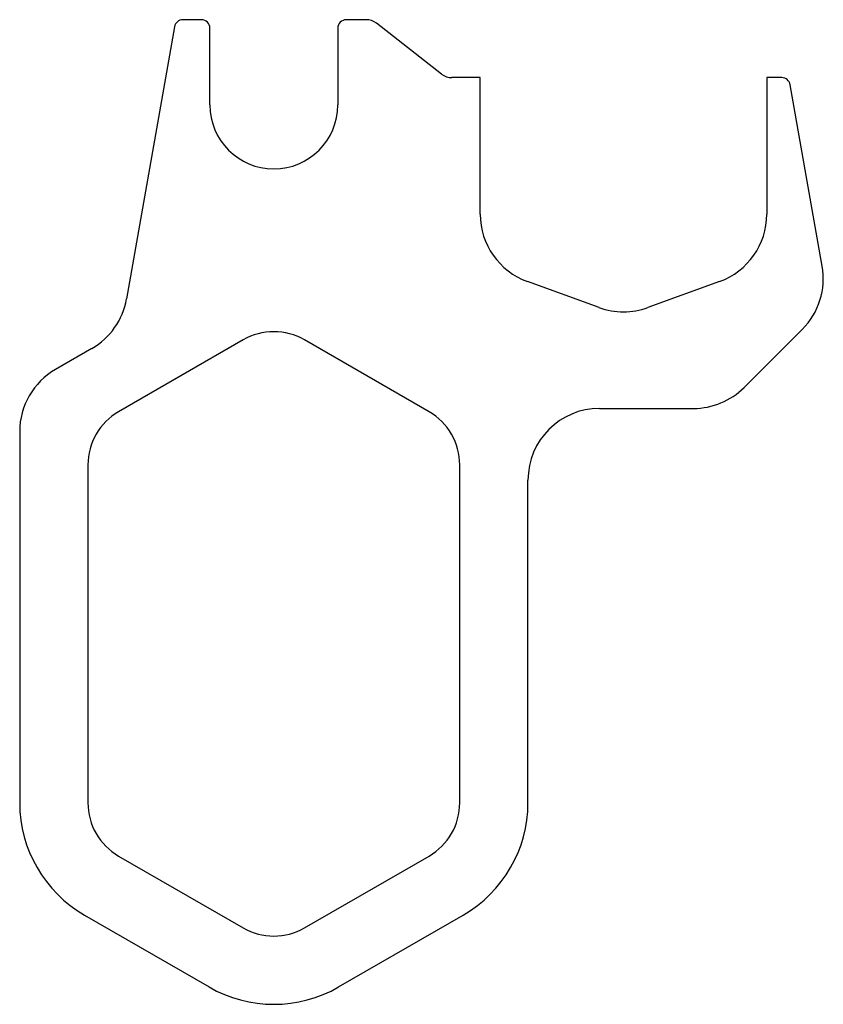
# Model space of a CAD drawing. Header units: millimetres. Extents: x 0 to 472, y 0 to 578.
import ezdxf

# ---------------------------------------------------------------- set-up
doc = ezdxf.new("R2010")
doc.units = ezdxf.units.MM
doc.linetypes.add('SLD-Sürekli', pattern=[0])

msp = doc.modelspace()

# ---------------------------------------------------------------- linework, layer by layer
at = {"color": 7, "linetype": 'SLD-Sürekli', "lineweight": 25}
for p, q in [((106.9, 577.9), (96.1, 577.9)), ((203.46, 577.9), (191.9, 577.9)), ((91.17, 573.77), (63.02, 414.11)), ((111.9, 527.9), (111.9, 572.9)), ((186.9, 572.9), (186.9, 527.9)), ((247.69, 546.02), (209.61, 575.78)), ((270.4, 543.9), (253.84, 543.9)), ((270.4, 463.79), (270.4, 543.9)), ((447.2, 543.9), (438.4, 543.9)), ((438.4, 543.9), (438.4, 463.79)), ((470.91, 433.27), (452.13, 539.77)), ((340.04, 409.03), (298.04, 424.32)), ((410.76, 424.32), (368.76, 409.03)), ((425.16, 362.2), (459.24, 396.28)), ((131.4, 390.08), (58.4, 347.93)), ((240.4, 347.93), (167.4, 390.08)), ((42.66, 385.03), (21.4, 372.76)), ((340.4, 349.9), (395.46, 349.9)), ((0.4, 336.38), (0.4, 118.55)), ((40.4, 316.75), (40.4, 118.55)), ((258.4, 118.55), (258.4, 316.75)), ((298.4, 118.55), (298.4, 307.9)), ((58.4, 87.37), (131.4, 45.22)), ((167.4, 45.22), (240.4, 87.37)), ((38.4, 52.73), (111.4, 10.58)), ((187.4, 10.58), (260.4, 52.73))]:
    msp.add_line(p, q, dxfattribs=at)
for centre, radius, start, end in [((96.1, 572.9), 5, 90, 170), ((106.9, 572.9), 5, 0, 90), ((191.9, 572.9), 5, 90, 180), ((203.46, 567.9), 10, 51.98849, 90), ((253.84, 553.9), 10, 231.98849, 270), ((447.2, 538.9), 5, 10, 90), ((149.4, 527.9), 37.5, 180, 0), ((312.4, 463.79), 42, 180, 250), ((396.4, 463.79), 42, 290, 0), ((429.54, 425.98), 42, 315, 10), ((21.66, 421.4), 42, 300, 350), ((354.4, 448.5), 42, 250, 290), ((149.4, 358.9), 36, 60, 120), ((42.4, 336.38), 42, 120, 180), ((395.46, 391.9), 42, 270, 315), ((76.4, 316.75), 36, 120, 180), ((222.4, 316.75), 36, 0, 60), ((340.4, 307.9), 42, 90, 180), ((76.4, 118.55), 76, 180, 240), ((76.4, 118.55), 36, 180, 240), ((222.4, 118.55), 36, 300, 0), ((222.4, 118.55), 76, 300, 0), ((149.4, 76.4), 36, 240, 300), ((149.4, 76.4), 76, 240, 300)]:
    msp.add_arc(centre, radius, start, end, dxfattribs=at)

doc.saveas('drawing.dxf')
